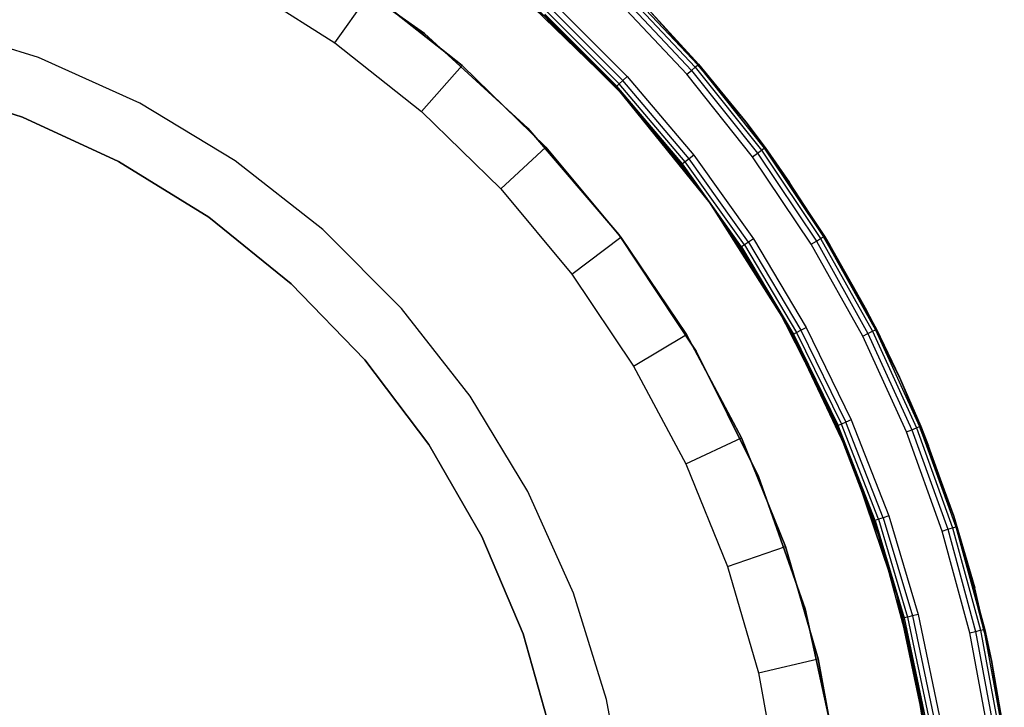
# Model space of a CAD drawing. Extents: x 8.05 to 16.55, y -4.25 to 4.25.
# Tile 14 of 15: x 13.3 to 16.51, y 0.69 to 2.93. Entities that reach past the tile are written whole.
import ezdxf

# ---------------------------------------------------------------- set-up
doc = ezdxf.new("R2010")
doc.units = 0
doc.header["$LTSCALE"] = 2.54
doc.layers.get('0').update_dxf_attribs({"color": 13, "linetype": 'CONTINUOUS'})

# ---------------------------------------------------------------- blocks, each defined once
blk = doc.blocks.new('Z_O_ENIE_HVAR_246E463456_S')
at = {"color": 0}
for p, q in [((1.9478, 3.1458, -6), (2.3196, 2.8826, -6)), ((2.3196, 2.8826, -6.1), (1.9478, 3.1458, -6.1)), ((2.3196, 2.8826, -6.1), (1.9478, 3.1458, -6.1)), ((1.9478, 3.1458, -6), (2.3196, 2.8826, -6)), ((1.7239, 3.046, -5.9991), (2.028, 2.8526, -5.9991)), ((1.7239, 3.046, -5.9991), (2.028, 2.8526, -5.9991)), ((2.028, 2.8526, -5.9991), (2.1439, 3.0156, -5.7991)), ((2.028, 2.8526, -5.9991), (2.1439, 3.0156, -5.7991)), ((2.4426, 2.7792, -5.7991), (2.1439, 3.0156, -5.7991)), ((2.1439, 3.0156, -4.1991), (2.4426, 2.7792, -4.1991)), ((2.1439, 3.0156, -4.1991), (2.4426, 2.7792, -4.1991)), ((2.4426, 2.7792, -5.7991), (2.1439, 3.0156, -5.7991)), ((2.9513, 2.6999, -2.45), (2.6113, 3.03, -6)), ((2.6113, 3.03, -6), (2.9513, 2.6999, -6)), ((2.9513, 2.6999, -2.45), (2.6113, 3.03, -6)), ((2.9429, 2.7091, -2.45), (2.6113, 3.03, -6)), ((2.9429, 2.7091, -2.45), (2.6113, 3.03, -6)), ((2.9513, 2.6999, -6.1), (2.6113, 3.03, -6.1)), ((2.6113, 3.03, -6.1), (2.7862, 2.87, -10.5733)), ((2.6113, 3.03, -6.1), (2.7862, 2.87, -10.5733)), ((2.6113, 3.03, -10.4745), (2.7862, 2.87, -10.5733)), ((2.6113, 3.03, -10.4745), (2.7862, 2.87, -10.5733)), ((2.6113, 3.03, -6), (2.9513, 2.6999, -6)), ((2.9513, 2.6999, -6.1), (2.6113, 3.03, -6.1)), ((2.9528, 3.0137, -2.4038), (3.1886, 2.7629, -2.4038)), ((2.9528, 3.0137, -2.4038), (3.1886, 2.7629, -2.4038)), ((2.9641, 3.0252, -2.4146), (3.2009, 2.7736, -2.4146)), ((2.9641, 3.0252, -2.4146), (3.2009, 2.7736, -2.4146)), ((2.9717, 3.033, -2.4309), (3.2091, 2.7807, -2.4309)), ((2.9717, 3.033, -2.4309), (3.2091, 2.7807, -2.4309)), ((2.743, 2.9797, -2.4), (2.9797, 2.743, -2.4)), ((2.743, 2.9797, -2.4), (2.9797, 2.743, -2.4)), ((3.1741, 2.7504, -2.4), (2.9394, 3, -2.4)), ((3.1741, 2.7504, -2.4), (2.9394, 3, -2.4)), ((2.9726, 2.6765, -2.4), (2.6765, 2.9726, -2.4)), ((2.9726, 2.6765, -2.7), (2.6765, 2.9726, -2.7)), ((2.9726, 2.6765, -2.4), (2.6765, 2.9726, -2.4)), ((2.9726, 2.6765, -2.7), (2.6765, 2.9726, -2.7)), ((2.719, 2.9537, -2.4146), (2.9537, 2.719, -2.4146)), ((2.719, 2.9537, -2.4146), (2.9537, 2.719, -2.4146)), ((2.73, 2.9656, -2.4038), (2.9656, 2.73, -2.4038)), ((2.73, 2.9656, -2.4038), (2.9656, 2.73, -2.4038)), ((3.0478, 2.962, -2.45), (3.2119, 2.7832, -2.45)), ((3.2119, 2.7832, -10.8137), (3.0478, 2.962, -10.721)), ((3.2119, 2.7832, -10.8137), (3.0478, 2.962, -10.721)), ((3.2091, 2.7807, -2.4309), (3.0478, 2.962, -2.45)), ((3.0478, 2.962, -2.45), (3.2119, 2.7832, -2.45)), ((3.2091, 2.7807, -2.4309), (3.0478, 2.962, -2.45)), ((2.9429, 2.7091, -2.45), (2.7091, 2.9429, -2.45)), ((2.9429, 2.7091, -2.45), (2.7091, 2.9429, -2.45)), ((2.7117, 2.9457, -2.4309), (2.9457, 2.7117, -2.4309)), ((2.7117, 2.9457, -2.4309), (2.9457, 2.7117, -2.4309)), ((1.0638, 2.805), (0.7179, 2.9128)), ((1.0638, 2.805, -2.4), (0.7179, 2.9128, -2.4)), ((1.0638, 2.805), (0.7179, 2.9128)), ((1.0638, 2.805, -2.4), (0.7179, 2.9128, -2.4)), ((2.028, 2.8526, -5.9991), (2.3105, 2.629, -5.9991)), ((2.028, 2.8526, -5.9991), (2.3105, 2.629, -5.9991)), ((2.3196, 2.8826, -6), (2.6563, 2.5757, -6)), ((2.6563, 2.5757, -6.1), (2.3196, 2.8826, -6.1)), ((2.3196, 2.8826, -6.1), (2.3196, 2.8826, -6)), ((2.3196, 2.8826, -6.1), (2.3196, 2.8826, -6)), ((2.6563, 2.5757, -6.1), (2.3196, 2.8826, -6.1)), ((2.3196, 2.8826, -6), (2.6563, 2.5757, -6)), ((2.9513, 2.6999, -6.1), (2.7862, 2.87, -10.5733)), ((2.7862, 2.87, -10.5733), (2.9513, 2.6999, -10.6666)), ((2.9513, 2.6999, -6.1), (2.7862, 2.87, -10.5733)), ((2.7862, 2.87, -10.5733), (2.9513, 2.6999, -10.6666)), ((1.3942, 2.6564), (1.0638, 2.805)), ((1.3942, 2.6564, -2.4), (1.0638, 2.805, -2.4)), ((1.0638, 2.805, -2.4), (1.0638, 2.805)), ((1.3942, 2.6564), (1.0638, 2.805)), ((1.0638, 2.805, -2.4), (1.0638, 2.805)), ((1.3942, 2.6564, -2.4), (1.0638, 2.805, -2.4)), ((2.3105, 2.629, -5.9991), (2.4426, 2.7792, -5.7991)), ((2.3105, 2.629, -5.9991), (2.4426, 2.7792, -5.7991)), ((2.7154, 2.5133, -5.7991), (2.4426, 2.7792, -5.7991)), ((2.4426, 2.7792, -5.7991), (2.4426, 2.7792, -4.1991)), ((2.4426, 2.7792, -4.1991), (2.7154, 2.5133, -4.1991)), ((2.4426, 2.7792, -5.7991), (2.4426, 2.7792, -4.1991)), ((2.4426, 2.7792, -4.1991), (2.7154, 2.5133, -4.1991)), ((2.7154, 2.5133, -5.7991), (2.4426, 2.7792, -5.7991)), ((3.1741, 2.7504, -2.4), (3.1886, 2.7629, -2.4038)), ((3.1741, 2.7504, -2.4), (3.1886, 2.7629, -2.4038)), ((3.1886, 2.7629, -2.4038), (3.2009, 2.7736, -2.4146)), ((3.1886, 2.7629, -2.4038), (3.2009, 2.7736, -2.4146)), ((3.1886, 2.7629, -2.4038), (3.4032, 2.4939, -2.4038)), ((3.1886, 2.7629, -2.4038), (3.4032, 2.4939, -2.4038)), ((3.2009, 2.7736, -2.4146), (3.2091, 2.7807, -2.4309)), ((3.2009, 2.7736, -2.4146), (3.2091, 2.7807, -2.4309)), ((3.2009, 2.7736, -2.4146), (3.4163, 2.5034, -2.4146)), ((3.2009, 2.7736, -2.4146), (3.4163, 2.5034, -2.4146)), ((3.2119, 2.7832, -2.45), (3.2091, 2.7807, -2.4309)), ((3.2119, 2.7832, -2.45), (3.2091, 2.7807, -2.4309)), ((3.3656, 2.5953, -2.45), (3.2091, 2.7807, -2.4309)), ((3.2091, 2.7807, -2.4309), (3.425, 2.5098, -2.4309)), ((3.3656, 2.5953, -2.45), (3.2091, 2.7807, -2.4309)), ((3.2091, 2.7807, -2.4309), (3.425, 2.5098, -2.4309)), ((3.2119, 2.7832, -2.45), (3.2119, 2.7832, -10.8137)), ((3.2119, 2.7832, -2.45), (3.2119, 2.7832, -10.8137)), ((3.2119, 2.7832, -2.45), (3.3656, 2.5953, -2.45)), ((3.3656, 2.5953, -10.9005), (3.2119, 2.7832, -10.8137)), ((3.3656, 2.5953, -10.9005), (3.2119, 2.7832, -10.8137)), ((3.2119, 2.7832, -2.45), (3.3656, 2.5953, -2.45)), ((2.9656, 2.73, -2.4038), (2.9537, 2.719, -2.4146)), ((2.9656, 2.73, -2.4038), (2.9537, 2.719, -2.4146)), ((2.9797, 2.743, -2.4), (2.9656, 2.73, -2.4038)), ((2.9797, 2.743, -2.4), (2.9656, 2.73, -2.4038)), ((3.1809, 2.4758, -2.4038), (2.9656, 2.73, -2.4038)), ((3.1809, 2.4758, -2.4038), (2.9656, 2.73, -2.4038)), ((2.9797, 2.743, -2.4), (3.196, 2.4876, -2.4)), ((2.9797, 2.743, -2.4), (3.196, 2.4876, -2.4)), ((3.3878, 2.4825, -2.4), (3.1741, 2.7504, -2.4)), ((3.3878, 2.4825, -2.4), (3.1741, 2.7504, -2.4)), ((0.683, 2.7154), (1.0115, 2.6109)), ((1.0115, 2.6109, -2.7), (0.683, 2.7154, -2.7)), ((0.683, 2.7154), (1.0115, 2.6109)), ((1.0115, 2.6109, -2.7), (0.683, 2.7154, -2.7)), ((2.9457, 2.7117, -2.4309), (2.9429, 2.7091, -2.45)), ((2.9457, 2.7117, -2.4309), (2.9429, 2.7091, -2.45)), ((2.9513, 2.6999, -2.45), (2.9429, 2.7091, -2.45)), ((2.9513, 2.6999, -2.45), (2.9429, 2.7091, -2.45)), ((2.9537, 2.719, -2.4146), (2.9457, 2.7117, -2.4309)), ((2.9537, 2.719, -2.4146), (2.9457, 2.7117, -2.4309)), ((2.9513, 2.6999, -2.45), (2.9457, 2.7117, -2.4309)), ((2.9513, 2.6999, -2.45), (2.9457, 2.7117, -2.4309)), ((3.1596, 2.4592, -2.4309), (2.9457, 2.7117, -2.4309)), ((3.1596, 2.4592, -2.4309), (2.9457, 2.7117, -2.4309)), ((3.1566, 2.4569, -2.45), (2.9513, 2.6999, -6)), ((2.9513, 2.6999, -6), (3.2499, 2.3319, -6)), ((3.1566, 2.4569, -2.45), (2.9513, 2.6999, -6)), ((3.1566, 2.4569, -2.45), (2.9513, 2.6999, -2.45)), ((2.9513, 2.6999, -2.45), (2.9513, 2.6999, -6)), ((2.9513, 2.6999, -2.45), (2.9513, 2.6999, -6)), ((3.2499, 2.3319, -6.1), (2.9513, 2.6999, -6.1)), ((2.9513, 2.6999, -6.1), (3.1061, 2.5204, -10.754)), ((2.9513, 2.6999, -6.1), (3.1061, 2.5204, -10.754)), ((2.9513, 2.6999, -6.1), (2.9513, 2.6999, -10.6666)), ((2.9513, 2.6999, -10.6666), (3.1061, 2.5204, -10.754)), ((2.9513, 2.6999, -6.1), (2.9513, 2.6999, -10.6666)), ((2.9513, 2.6999, -10.6666), (3.1061, 2.5204, -10.754)), ((2.9513, 2.6999, -6), (3.2499, 2.3319, -6)), ((3.2499, 2.3319, -6.1), (2.9513, 2.6999, -6.1)), ((3.1566, 2.4569, -2.45), (2.9513, 2.6999, -2.45)), ((3.1596, 2.4592, -2.4309), (2.9513, 2.6999, -2.45)), ((3.1596, 2.4592, -2.4309), (2.9513, 2.6999, -2.45)), ((3.1681, 2.4658, -2.4146), (2.9537, 2.719, -2.4146)), ((3.1681, 2.4658, -2.4146), (2.9537, 2.719, -2.4146)), ((3.2361, 2.3511, -2.4), (2.9726, 2.6765, -2.4)), ((3.2361, 2.3511, -2.7), (2.9726, 2.6765, -2.7)), ((2.9726, 2.6765, -2.7), (2.9726, 2.6765, -2.4)), ((3.2361, 2.3511, -2.4), (2.9726, 2.6765, -2.4)), ((2.9726, 2.6765, -2.7), (2.9726, 2.6765, -2.4)), ((3.2361, 2.3511, -2.7), (2.9726, 2.6765, -2.7)), ((1.7042, 2.469), (1.3942, 2.6564)), ((1.7042, 2.469, -2.4), (1.3942, 2.6564, -2.4)), ((1.3942, 2.6564, -2.4), (1.3942, 2.6564)), ((1.7042, 2.469), (1.3942, 2.6564)), ((1.3942, 2.6564, -2.4), (1.3942, 2.6564)), ((1.7042, 2.469, -2.4), (1.3942, 2.6564, -2.4)), ((2.3105, 2.629, -5.9991), (2.5686, 2.3775, -5.9991)), ((2.3105, 2.629, -5.9991), (2.5686, 2.3775, -5.9991)), ((1.0115, 2.6109), (1.3247, 2.4668)), ((1.3247, 2.4668, -2.7), (1.0115, 2.6109, -2.7)), ((1.0115, 2.6109), (1.3247, 2.4668)), ((1.0115, 2.6109), (1.0115, 2.6109, -2.7)), ((1.3247, 2.4668, -2.7), (1.0115, 2.6109, -2.7)), ((1.0115, 2.6109), (1.0115, 2.6109, -2.7)), ((3.3656, 2.5953, -2.45), (3.3656, 2.5953, -10.9005)), ((3.3656, 2.5953, -2.45), (3.3656, 2.5953, -10.9005)), ((3.3656, 2.5953, -2.45), (3.4281, 2.5121, -2.45)), ((3.4281, 2.5121, -2.45), (3.3656, 2.5953, -10.9005)), ((3.4281, 2.5121, -2.45), (3.3656, 2.5953, -10.9005)), ((3.5083, 2.3989, -10.9811), (3.3656, 2.5953, -10.9005)), ((3.5083, 2.3989, -10.9811), (3.3656, 2.5953, -10.9005)), ((3.3656, 2.5953, -2.45), (3.4281, 2.5121, -2.45)), ((3.3656, 2.5953, -2.45), (3.425, 2.5098, -2.4309)), ((3.3656, 2.5953, -2.45), (3.425, 2.5098, -2.4309)), ((2.6563, 2.5757, -6), (2.9527, 2.2297, -6)), ((2.9527, 2.2297, -6.1), (2.6563, 2.5757, -6.1)), ((2.6563, 2.5757, -6.1), (2.6563, 2.5757, -6)), ((2.6563, 2.5757, -6.1), (2.6563, 2.5757, -6)), ((2.9527, 2.2297, -6.1), (2.6563, 2.5757, -6.1)), ((2.6563, 2.5757, -6), (2.9527, 2.2297, -6)), ((2.5686, 2.3775, -5.9991), (2.7154, 2.5133, -5.7991)), ((2.5686, 2.3775, -5.9991), (2.7154, 2.5133, -5.7991)), ((2.9594, 2.2208, -5.7991), (2.7154, 2.5133, -5.7991)), ((2.7154, 2.5133, -5.7991), (2.7154, 2.5133, -4.1991)), ((2.7154, 2.5133, -4.1991), (2.9594, 2.2208, -4.1991)), ((2.7154, 2.5133, -5.7991), (2.7154, 2.5133, -4.1991)), ((2.7154, 2.5133, -4.1991), (2.9594, 2.2208, -4.1991)), ((2.9594, 2.2208, -5.7991), (2.7154, 2.5133, -5.7991)), ((3.2499, 2.3319, -6.1), (3.1061, 2.5204, -10.754)), ((3.1061, 2.5204, -10.754), (3.2499, 2.3319, -10.8352)), ((3.2499, 2.3319, -6.1), (3.1061, 2.5204, -10.754)), ((3.1061, 2.5204, -10.754), (3.2499, 2.3319, -10.8352)), ((3.4032, 2.4939, -2.4038), (3.4163, 2.5034, -2.4146)), ((3.4032, 2.4939, -2.4038), (3.4163, 2.5034, -2.4146)), ((3.4163, 2.5034, -2.4146), (3.425, 2.5098, -2.4309)), ((3.4163, 2.5034, -2.4146), (3.425, 2.5098, -2.4309)), ((3.4163, 2.5034, -2.4146), (3.609, 2.2166, -2.4146)), ((3.4163, 2.5034, -2.4146), (3.609, 2.2166, -2.4146)), ((3.4281, 2.5121, -2.45), (3.425, 2.5098, -2.4309)), ((3.4281, 2.5121, -2.45), (3.425, 2.5098, -2.4309)), ((3.425, 2.5098, -2.4309), (3.6182, 2.2223, -2.4309)), ((3.425, 2.5098, -2.4309), (3.6182, 2.2223, -2.4309)), ((3.4281, 2.5121, -2.45), (3.5083, 2.3989, -10.9811)), ((3.4281, 2.5121, -2.45), (3.5083, 2.3989, -10.9811)), ((3.4281, 2.5121, -2.45), (3.6215, 2.2243, -2.45)), ((3.4281, 2.5121, -2.45), (3.6215, 2.2243, -2.45)), ((1.9894, 2.2455), (1.7042, 2.469)), ((1.9894, 2.2455, -2.4), (1.7042, 2.469, -2.4)), ((1.7042, 2.469, -2.4), (1.7042, 2.469)), ((1.9894, 2.2455), (1.7042, 2.469)), ((1.7042, 2.469, -2.4), (1.7042, 2.469)), ((1.9894, 2.2455, -2.4), (1.7042, 2.469, -2.4)), ((3.1809, 2.4758, -2.4038), (3.1681, 2.4658, -2.4146)), ((3.1809, 2.4758, -2.4038), (3.1681, 2.4658, -2.4146)), ((3.196, 2.4876, -2.4), (3.1809, 2.4758, -2.4038)), ((3.196, 2.4876, -2.4), (3.1809, 2.4758, -2.4038)), ((3.3745, 2.2047, -2.4038), (3.1809, 2.4758, -2.4038)), ((3.3745, 2.2047, -2.4038), (3.1809, 2.4758, -2.4038)), ((3.196, 2.4876, -2.4), (3.3905, 2.2151, -2.4)), ((3.196, 2.4876, -2.4), (3.3905, 2.2151, -2.4)), ((3.3878, 2.4825, -2.4), (3.4032, 2.4939, -2.4038)), ((3.3878, 2.4825, -2.4), (3.4032, 2.4939, -2.4038)), ((3.5788, 2.1981, -2.4), (3.3878, 2.4825, -2.4)), ((3.5788, 2.1981, -2.4), (3.3878, 2.4825, -2.4)), ((3.4032, 2.4939, -2.4038), (3.5952, 2.2082, -2.4038)), ((3.4032, 2.4939, -2.4038), (3.5952, 2.2082, -2.4038)), ((1.3247, 2.4668), (1.6178, 2.2854)), ((1.6178, 2.2854, -2.7), (1.3247, 2.4668, -2.7)), ((1.3247, 2.4668), (1.6178, 2.2854)), ((1.3247, 2.4668), (1.3247, 2.4668, -2.7)), ((1.6178, 2.2854, -2.7), (1.3247, 2.4668, -2.7)), ((1.3247, 2.4668), (1.3247, 2.4668, -2.7)), ((3.1566, 2.4569, -2.45), (3.1596, 2.4592, -2.4309)), ((3.1566, 2.4569, -2.45), (3.1596, 2.4592, -2.4309)), ((3.2499, 2.3319, -2.45), (3.1566, 2.4569, -2.45)), ((3.1566, 2.4569, -2.45), (3.2499, 2.3319, -6)), ((3.1566, 2.4569, -2.45), (3.2499, 2.3319, -6)), ((3.2499, 2.3319, -2.45), (3.1566, 2.4569, -2.45)), ((3.1681, 2.4658, -2.4146), (3.1596, 2.4592, -2.4309)), ((3.1681, 2.4658, -2.4146), (3.1596, 2.4592, -2.4309)), ((3.2499, 2.3319, -2.45), (3.1596, 2.4592, -2.4309)), ((3.2499, 2.3319, -2.45), (3.1596, 2.4592, -2.4309)), ((3.3519, 2.1899, -2.4309), (3.1596, 2.4592, -2.4309)), ((3.3519, 2.1899, -2.4309), (3.1596, 2.4592, -2.4309)), ((3.3609, 2.1958, -2.4146), (3.1681, 2.4658, -2.4146)), ((3.3609, 2.1958, -2.4146), (3.1681, 2.4658, -2.4146)), ((2.5686, 2.3775, -5.9991), (2.7994, 2.1007, -5.9991)), ((2.5686, 2.3775, -5.9991), (2.7994, 2.1007, -5.9991)), ((3.6215, 2.2243, -2.45), (3.5083, 2.3989, -10.9811)), ((3.6215, 2.2243, -2.45), (3.5083, 2.3989, -10.9811)), ((3.6395, 2.1947, -11.0552), (3.5083, 2.3989, -10.9811)), ((3.6395, 2.1947, -11.0552), (3.5083, 2.3989, -10.9811)), ((3.4641, 2, -2.4), (3.2361, 2.3511, -2.4)), ((3.4641, 2, -2.7), (3.2361, 2.3511, -2.7)), ((3.2361, 2.3511, -2.7), (3.2361, 2.3511, -2.4)), ((3.4641, 2, -2.4), (3.2361, 2.3511, -2.4)), ((3.2361, 2.3511, -2.7), (3.2361, 2.3511, -2.4)), ((3.4641, 2, -2.7), (3.2361, 2.3511, -2.7)), ((3.3487, 2.1878, -2.45), (3.2499, 2.3319, -6)), ((3.2499, 2.3319, -6), (3.5029, 1.9312, -6)), ((3.3487, 2.1878, -2.45), (3.2499, 2.3319, -2.45)), ((3.2499, 2.3319, -2.45), (3.2499, 2.3319, -6)), ((3.3487, 2.1878, -2.45), (3.2499, 2.3319, -6)), ((3.2499, 2.3319, -2.45), (3.2499, 2.3319, -6)), ((3.5029, 1.9312, -6.1), (3.2499, 2.3319, -6.1)), ((3.2499, 2.3319, -6.1), (3.3824, 2.1353, -10.91)), ((3.2499, 2.3319, -6.1), (3.3824, 2.1353, -10.91)), ((3.2499, 2.3319, -6.1), (3.2499, 2.3319, -10.8352)), ((3.2499, 2.3319, -10.8352), (3.3824, 2.1353, -10.91)), ((3.2499, 2.3319, -6.1), (3.2499, 2.3319, -10.8352)), ((3.2499, 2.3319, -10.8352), (3.3824, 2.1353, -10.91)), ((3.2499, 2.3319, -6), (3.5029, 1.9312, -6)), ((3.5029, 1.9312, -6.1), (3.2499, 2.3319, -6.1)), ((3.3487, 2.1878, -2.45), (3.2499, 2.3319, -2.45)), ((3.3519, 2.1899, -2.4309), (3.2499, 2.3319, -2.45)), ((3.3519, 2.1899, -2.4309), (3.2499, 2.3319, -2.45)), ((1.6178, 2.2854), (1.8863, 2.0692)), ((1.8863, 2.0692, -2.7), (1.6178, 2.2854, -2.7)), ((1.6178, 2.2854), (1.8863, 2.0692)), ((1.6178, 2.2854), (1.6178, 2.2854, -2.7)), ((1.8863, 2.0692, -2.7), (1.6178, 2.2854, -2.7)), ((1.6178, 2.2854), (1.6178, 2.2854, -2.7)), ((2.2455, 1.9894), (1.9894, 2.2455)), ((2.2455, 1.9894, -2.4), (1.9894, 2.2455, -2.4)), ((1.9894, 2.2455, -2.4), (1.9894, 2.2455)), ((2.2455, 1.9894), (1.9894, 2.2455)), ((1.9894, 2.2455, -2.4), (1.9894, 2.2455)), ((2.2455, 1.9894, -2.4), (1.9894, 2.2455, -2.4)), ((2.7994, 2.1007, -5.9991), (2.9594, 2.2208, -5.7991)), ((2.7994, 2.1007, -5.9991), (2.9594, 2.2208, -5.7991)), ((2.9527, 2.2297, -6), (3.2043, 1.85, -6)), ((3.2043, 1.85, -6.1), (2.9527, 2.2297, -6.1)), ((2.9527, 2.2297, -6.1), (2.9527, 2.2297, -6)), ((2.9527, 2.2297, -6.1), (2.9527, 2.2297, -6)), ((3.2043, 1.85, -6.1), (2.9527, 2.2297, -6.1)), ((2.9527, 2.2297, -6), (3.2043, 1.85, -6)), ((3.1721, 1.9047, -5.7991), (2.9594, 2.2208, -5.7991)), ((2.9594, 2.2208, -5.7991), (2.9594, 2.2208, -4.1991)), ((2.9594, 2.2208, -4.1991), (3.1721, 1.9047, -4.1991)), ((2.9594, 2.2208, -5.7991), (2.9594, 2.2208, -4.1991)), ((2.9594, 2.2208, -4.1991), (3.1721, 1.9047, -4.1991)), ((3.1721, 1.9047, -5.7991), (2.9594, 2.2208, -5.7991)), ((3.3905, 2.2151, -2.4), (3.3745, 2.2047, -2.4038)), ((3.3905, 2.2151, -2.4), (3.3745, 2.2047, -2.4038)), ((3.3905, 2.2151, -2.4), (3.5619, 1.9276, -2.4)), ((3.3905, 2.2151, -2.4), (3.5619, 1.9276, -2.4)), ((3.5952, 2.2082, -2.4038), (3.609, 2.2166, -2.4146)), ((3.5952, 2.2082, -2.4038), (3.609, 2.2166, -2.4146)), ((3.609, 2.2166, -2.4146), (3.6182, 2.2223, -2.4309)), ((3.609, 2.2166, -2.4146), (3.6182, 2.2223, -2.4309)), ((3.609, 2.2166, -2.4146), (3.7776, 1.9151, -2.4146)), ((3.609, 2.2166, -2.4146), (3.7776, 1.9151, -2.4146)), ((3.6215, 2.2243, -2.45), (3.6182, 2.2223, -2.4309)), ((3.6215, 2.2243, -2.45), (3.6182, 2.2223, -2.4309)), ((3.7907, 1.9217, -2.45), (3.6182, 2.2223, -2.4309)), ((3.6182, 2.2223, -2.4309), (3.7873, 1.92, -2.4309)), ((3.7907, 1.9217, -2.45), (3.6182, 2.2223, -2.4309)), ((3.6395, 2.1947, -2.45), (3.6182, 2.2223, -2.4309)), ((3.6395, 2.1947, -2.45), (3.6182, 2.2223, -2.4309)), ((3.6182, 2.2223, -2.4309), (3.7873, 1.92, -2.4309)), ((3.6215, 2.2243, -2.45), (3.6395, 2.1947, -11.0552)), ((3.6215, 2.2243, -2.45), (3.6395, 2.1947, -11.0552)), ((3.6215, 2.2243, -2.45), (3.6395, 2.1947, -2.45)), ((3.6215, 2.2243, -2.45), (3.6395, 2.1947, -2.45)), ((3.3487, 2.1878, -2.45), (3.3519, 2.1899, -2.4309)), ((3.3487, 2.1878, -2.45), (3.3519, 2.1899, -2.4309)), ((3.5029, 1.9312, -2.45), (3.3487, 2.1878, -2.45)), ((3.3487, 2.1878, -2.45), (3.5029, 1.9312, -6)), ((3.3487, 2.1878, -2.45), (3.5029, 1.9312, -6)), ((3.3487, 2.1878, -2.45), (3.5212, 1.9056, -2.4309)), ((3.3487, 2.1878, -2.45), (3.5212, 1.9056, -2.4309)), ((3.5029, 1.9312, -2.45), (3.3487, 2.1878, -2.45)), ((3.3609, 2.1958, -2.4146), (3.3519, 2.1899, -2.4309)), ((3.3609, 2.1958, -2.4146), (3.3519, 2.1899, -2.4309)), ((3.3519, 2.1899, -2.4309), (3.5212, 1.9056, -2.4309)), ((3.3519, 2.1899, -2.4309), (3.5212, 1.9056, -2.4309)), ((3.3745, 2.2047, -2.4038), (3.3609, 2.1958, -2.4146)), ((3.3745, 2.2047, -2.4038), (3.3609, 2.1958, -2.4146)), ((3.3609, 2.1958, -2.4146), (3.5308, 1.9108, -2.4146)), ((3.3609, 2.1958, -2.4146), (3.5308, 1.9108, -2.4146)), ((3.3745, 2.2047, -2.4038), (3.545, 1.9185, -2.4038)), ((3.3745, 2.2047, -2.4038), (3.545, 1.9185, -2.4038)), ((3.5788, 2.1981, -2.4), (3.5952, 2.2082, -2.4038)), ((3.5788, 2.1981, -2.4), (3.5952, 2.2082, -2.4038)), ((3.7461, 1.8991, -2.4), (3.5788, 2.1981, -2.4)), ((3.7461, 1.8991, -2.4), (3.5788, 2.1981, -2.4)), ((3.5952, 2.2082, -2.4038), (3.7632, 1.9078, -2.4038)), ((3.5952, 2.2082, -2.4038), (3.7632, 1.9078, -2.4038)), ((3.6395, 2.1947, -2.45), (3.6395, 2.1947, -11.0552)), ((3.6395, 2.1947, -2.45), (3.6395, 2.1947, -11.0552)), ((3.6395, 2.1947, -2.45), (3.7588, 1.9833, -11.1226)), ((3.7588, 1.9833, -11.1226), (3.6395, 2.1947, -11.0552)), ((3.6395, 2.1947, -2.45), (3.7588, 1.9833, -11.1226)), ((3.6395, 2.1947, -2.45), (3.7907, 1.9217, -2.45)), ((3.7588, 1.9833, -11.1226), (3.6395, 2.1947, -11.0552)), ((3.6395, 2.1947, -2.45), (3.7907, 1.9217, -2.45)), ((3.5029, 1.9312, -6.1), (3.3824, 2.1353, -10.91)), ((3.3824, 2.1353, -10.91), (3.5029, 1.9312, -10.9781)), ((3.5029, 1.9312, -6.1), (3.3824, 2.1353, -10.91)), ((3.3824, 2.1353, -10.91), (3.5029, 1.9312, -10.9781)), ((2.7994, 2.1007, -5.9991), (3.0006, 1.8018, -5.9991)), ((2.7994, 2.1007, -5.9991), (3.0006, 1.8018, -5.9991)), ((1.8863, 2.0692), (2.1263, 1.8217)), ((2.1263, 1.8217, -2.7), (1.8863, 2.0692, -2.7)), ((1.8863, 2.0692), (2.1263, 1.8217)), ((1.8863, 2.0692), (1.8863, 2.0692, -2.7)), ((2.1263, 1.8217, -2.7), (1.8863, 2.0692, -2.7)), ((1.8863, 2.0692), (1.8863, 2.0692, -2.7)), ((2.469, 1.7042), (2.2455, 1.9894)), ((2.469, 1.7042, -2.4), (2.2455, 1.9894, -2.4)), ((2.2455, 1.9894, -2.4), (2.2455, 1.9894)), ((2.469, 1.7042), (2.2455, 1.9894)), ((2.2455, 1.9894, -2.4), (2.2455, 1.9894)), ((2.469, 1.7042, -2.4), (2.2455, 1.9894, -2.4)), ((3.6542, 1.6269, -2.4), (3.4641, 2, -2.4)), ((3.6542, 1.6269, -2.7), (3.4641, 2, -2.7)), ((3.4641, 2, -2.7), (3.4641, 2, -2.4)), ((3.6542, 1.6269, -2.4), (3.4641, 2, -2.4)), ((3.4641, 2, -2.7), (3.4641, 2, -2.4)), ((3.6542, 1.6269, -2.7), (3.4641, 2, -2.7)), ((3.7907, 1.9217, -2.45), (3.7588, 1.9833, -11.1226)), ((3.7907, 1.9217, -2.45), (3.7588, 1.9833, -11.1226)), ((3.8659, 1.7655, -11.1831), (3.7588, 1.9833, -11.1226)), ((3.8659, 1.7655, -11.1831), (3.7588, 1.9833, -11.1226)), ((3.5179, 1.9038, -2.45), (3.5029, 1.9312, -6)), ((3.5029, 1.9312, -6), (3.6631, 1.6068, -2.45)), ((3.5029, 1.9312, -6), (3.6631, 1.6068, -2.45)), ((3.5029, 1.9312, -6), (3.7068, 1.5033, -6)), ((3.5179, 1.9038, -2.45), (3.5029, 1.9312, -2.45)), ((3.5029, 1.9312, -2.45), (3.5029, 1.9312, -6)), ((3.5179, 1.9038, -2.45), (3.5029, 1.9312, -6)), ((3.5029, 1.9312, -2.45), (3.5029, 1.9312, -6)), ((3.7068, 1.5033, -6.1), (3.5029, 1.9312, -6.1)), ((3.5029, 1.9312, -6.1), (3.6112, 1.7203, -11.0392)), ((3.5029, 1.9312, -6.1), (3.6112, 1.7203, -11.0392)), ((3.5029, 1.9312, -6.1), (3.5029, 1.9312, -10.9781)), ((3.5029, 1.9312, -10.9781), (3.6112, 1.7203, -11.0392)), ((3.5029, 1.9312, -6.1), (3.5029, 1.9312, -10.9781)), ((3.5029, 1.9312, -10.9781), (3.6112, 1.7203, -11.0392)), ((3.5029, 1.9312, -6), (3.7068, 1.5033, -6)), ((3.7068, 1.5033, -6.1), (3.5029, 1.9312, -6.1)), ((3.5029, 1.9312, -2.45), (3.5212, 1.9056, -2.4309)), ((3.5029, 1.9312, -2.45), (3.5212, 1.9056, -2.4309)), ((3.5179, 1.9038, -2.45), (3.5029, 1.9312, -2.45)), ((3.545, 1.9185, -2.4038), (3.5619, 1.9276, -2.4)), ((3.545, 1.9185, -2.4038), (3.5619, 1.9276, -2.4)), ((3.5619, 1.9276, -2.4), (3.7089, 1.6269, -2.4)), ((3.5619, 1.9276, -2.4), (3.7089, 1.6269, -2.4)), ((3.0006, 1.8018, -5.9991), (3.1721, 1.9047, -5.7991)), ((3.0006, 1.8018, -5.9991), (3.1721, 1.9047, -5.7991)), ((3.3511, 1.5685, -5.7991), (3.1721, 1.9047, -5.7991)), ((3.1721, 1.9047, -5.7991), (3.1721, 1.9047, -4.1991)), ((3.1721, 1.9047, -4.1991), (3.3511, 1.5685, -4.1991)), ((3.1721, 1.9047, -5.7991), (3.1721, 1.9047, -4.1991)), ((3.1721, 1.9047, -4.1991), (3.3511, 1.5685, -4.1991)), ((3.3511, 1.5685, -5.7991), (3.1721, 1.9047, -5.7991)), ((3.5212, 1.9056, -2.4309), (3.5179, 1.9038, -2.45)), ((3.5212, 1.9056, -2.4309), (3.5179, 1.9038, -2.45)), ((3.6631, 1.6068, -2.45), (3.5179, 1.9038, -2.45)), ((3.6631, 1.6068, -2.45), (3.5179, 1.9038, -2.45)), ((3.5212, 1.9056, -2.4309), (3.5308, 1.9108, -2.4146)), ((3.5212, 1.9056, -2.4309), (3.5308, 1.9108, -2.4146)), ((3.5212, 1.9056, -2.4309), (3.6666, 1.6083, -2.4309)), ((3.5212, 1.9056, -2.4309), (3.6666, 1.6083, -2.4309)), ((3.5308, 1.9108, -2.4146), (3.545, 1.9185, -2.4038)), ((3.5308, 1.9108, -2.4146), (3.545, 1.9185, -2.4038)), ((3.5308, 1.9108, -2.4146), (3.6765, 1.6127, -2.4146)), ((3.5308, 1.9108, -2.4146), (3.6765, 1.6127, -2.4146)), ((3.545, 1.9185, -2.4038), (3.6914, 1.6192, -2.4038)), ((3.545, 1.9185, -2.4038), (3.6914, 1.6192, -2.4038)), ((3.7461, 1.8991, -2.4), (3.7632, 1.9078, -2.4038)), ((3.7461, 1.8991, -2.4), (3.7632, 1.9078, -2.4038)), ((3.8884, 1.5875, -2.4), (3.7461, 1.8991, -2.4)), ((3.8884, 1.5875, -2.4), (3.7461, 1.8991, -2.4)), ((3.7632, 1.9078, -2.4038), (3.7776, 1.9151, -2.4146)), ((3.7632, 1.9078, -2.4038), (3.7776, 1.9151, -2.4146)), ((3.7632, 1.9078, -2.4038), (3.9062, 1.5947, -2.4038)), ((3.7632, 1.9078, -2.4038), (3.9062, 1.5947, -2.4038)), ((3.7776, 1.9151, -2.4146), (3.7873, 1.92, -2.4309)), ((3.7776, 1.9151, -2.4146), (3.7873, 1.92, -2.4309)), ((3.7776, 1.9151, -2.4146), (3.9212, 1.6008, -2.4146)), ((3.7776, 1.9151, -2.4146), (3.9212, 1.6008, -2.4146)), ((3.7907, 1.9217, -2.45), (3.7873, 1.92, -2.4309)), ((3.7907, 1.9217, -2.45), (3.7873, 1.92, -2.4309)), ((3.8659, 1.7655, -2.45), (3.7873, 1.92, -2.4309)), ((3.7873, 1.92, -2.4309), (3.9312, 1.6049, -2.4309)), ((3.8659, 1.7655, -2.45), (3.7873, 1.92, -2.4309)), ((3.7873, 1.92, -2.4309), (3.9312, 1.6049, -2.4309)), ((3.7907, 1.9217, -2.45), (3.8659, 1.7655, -11.1831)), ((3.7907, 1.9217, -2.45), (3.8659, 1.7655, -11.1831)), ((3.7907, 1.9217, -2.45), (3.8659, 1.7655, -2.45)), ((3.7907, 1.9217, -2.45), (3.8659, 1.7655, -2.45)), ((3.2043, 1.85, -6), (3.4074, 1.4422, -6)), ((3.4074, 1.4422, -6.1), (3.2043, 1.85, -6.1)), ((3.2043, 1.85, -6.1), (3.2043, 1.85, -6)), ((3.2043, 1.85, -6.1), (3.2043, 1.85, -6)), ((3.4074, 1.4422, -6.1), (3.2043, 1.85, -6.1)), ((3.2043, 1.85, -6), (3.4074, 1.4422, -6)), ((2.1263, 1.8217), (2.3341, 1.5466)), ((2.3341, 1.5466, -2.7), (2.1263, 1.8217, -2.7)), ((2.1263, 1.8217), (2.3341, 1.5466)), ((2.1263, 1.8217), (2.1263, 1.8217, -2.7)), ((2.3341, 1.5466, -2.7), (2.1263, 1.8217, -2.7)), ((2.1263, 1.8217), (2.1263, 1.8217, -2.7)), ((3.0006, 1.8018, -5.9991), (3.17, 1.4837, -5.9991)), ((3.0006, 1.8018, -5.9991), (3.17, 1.4837, -5.9991)), ((3.8659, 1.7655, -2.45), (3.8659, 1.7655, -11.1831)), ((3.8659, 1.7655, -2.45), (3.8659, 1.7655, -11.1831)), ((3.8659, 1.7655, -2.45), (3.9604, 1.5419, -11.2364)), ((3.9604, 1.5419, -11.2364), (3.8659, 1.7655, -11.1831)), ((3.8659, 1.7655, -2.45), (3.9604, 1.5419, -11.2364)), ((3.8659, 1.7655, -2.45), (3.9347, 1.6064, -2.45)), ((3.9604, 1.5419, -11.2364), (3.8659, 1.7655, -11.1831)), ((3.8659, 1.7655, -2.45), (3.9347, 1.6064, -2.45)), ((3.8659, 1.7655, -2.45), (3.9312, 1.6049, -2.4309)), ((3.8659, 1.7655, -2.45), (3.9312, 1.6049, -2.4309)), ((2.6564, 1.3942), (2.469, 1.7042)), ((2.6564, 1.3942, -2.4), (2.469, 1.7042, -2.4)), ((2.469, 1.7042, -2.4), (2.469, 1.7042)), ((2.6564, 1.3942), (2.469, 1.7042)), ((2.469, 1.7042, -2.4), (2.469, 1.7042)), ((2.6564, 1.3942, -2.4), (2.469, 1.7042, -2.4)), ((3.7068, 1.5033, -6.1), (3.6112, 1.7203, -11.0392)), ((3.6112, 1.7203, -11.0392), (3.7068, 1.5033, -11.0932)), ((3.7068, 1.5033, -6.1), (3.6112, 1.7203, -11.0392)), ((3.6112, 1.7203, -11.0392), (3.7068, 1.5033, -11.0932)), ((3.8042, 1.2361, -2.4), (3.6542, 1.6269, -2.4)), ((3.8042, 1.2361, -2.7), (3.6542, 1.6269, -2.7)), ((3.6542, 1.6269, -2.7), (3.6542, 1.6269, -2.4)), ((3.8042, 1.2361, -2.4), (3.6542, 1.6269, -2.4)), ((3.6542, 1.6269, -2.7), (3.6542, 1.6269, -2.4)), ((3.8042, 1.2361, -2.7), (3.6542, 1.6269, -2.7)), ((3.6666, 1.6083, -2.4309), (3.6631, 1.6068, -2.45)), ((3.6666, 1.6083, -2.4309), (3.6631, 1.6068, -2.45)), ((3.7068, 1.5033, -6), (3.6631, 1.6068, -2.45)), ((3.7068, 1.5033, -6), (3.6631, 1.6068, -2.45)), ((3.7068, 1.5033, -2.45), (3.6631, 1.6068, -2.45)), ((3.7068, 1.5033, -2.45), (3.6631, 1.6068, -2.45)), ((3.6765, 1.6127, -2.4146), (3.6666, 1.6083, -2.4309)), ((3.6765, 1.6127, -2.4146), (3.6666, 1.6083, -2.4309)), ((3.7068, 1.5033, -2.45), (3.6666, 1.6083, -2.4309)), ((3.7068, 1.5033, -2.45), (3.6666, 1.6083, -2.4309)), ((3.7869, 1.3, -2.4309), (3.6666, 1.6083, -2.4309)), ((3.7869, 1.3, -2.4309), (3.6666, 1.6083, -2.4309)), ((3.6914, 1.6192, -2.4038), (3.6765, 1.6127, -2.4146)), ((3.6914, 1.6192, -2.4038), (3.6765, 1.6127, -2.4146)), ((3.7971, 1.3036, -2.4146), (3.6765, 1.6127, -2.4146)), ((3.7971, 1.3036, -2.4146), (3.6765, 1.6127, -2.4146)), ((3.7089, 1.6269, -2.4), (3.6914, 1.6192, -2.4038)), ((3.7089, 1.6269, -2.4), (3.6914, 1.6192, -2.4038)), ((3.8125, 1.3088, -2.4038), (3.6914, 1.6192, -2.4038)), ((3.8125, 1.3088, -2.4038), (3.6914, 1.6192, -2.4038)), ((3.7089, 1.6269, -2.4), (3.8306, 1.315, -2.4)), ((3.7089, 1.6269, -2.4), (3.8306, 1.315, -2.4)), ((3.9212, 1.6008, -2.4146), (3.9312, 1.6049, -2.4309)), ((3.9212, 1.6008, -2.4146), (3.9312, 1.6049, -2.4309)), ((3.9347, 1.6064, -2.45), (3.9312, 1.6049, -2.4309)), ((3.9347, 1.6064, -2.45), (3.9312, 1.6049, -2.4309)), ((4.042, 1.3133, -2.45), (3.9312, 1.6049, -2.4309)), ((3.9312, 1.6049, -2.4309), (4.0489, 1.2791, -2.4309)), ((4.042, 1.3133, -2.45), (3.9312, 1.6049, -2.4309)), ((3.9312, 1.6049, -2.4309), (4.0489, 1.2791, -2.4309)), ((3.9347, 1.6064, -2.45), (3.9604, 1.5419, -11.2364)), ((3.9347, 1.6064, -2.45), (3.9604, 1.5419, -11.2364)), ((3.9347, 1.6064, -2.45), (4.042, 1.3133, -11.2825)), ((3.9347, 1.6064, -2.45), (4.042, 1.3133, -11.2825)), ((3.9347, 1.6064, -2.45), (4.042, 1.3133, -2.45)), ((3.9347, 1.6064, -2.45), (4.042, 1.3133, -2.45)), ((3.8884, 1.5875, -2.4), (3.9062, 1.5947, -2.4038)), ((3.8884, 1.5875, -2.4), (3.9062, 1.5947, -2.4038)), ((4.0049, 1.2652, -2.4), (3.8884, 1.5875, -2.4)), ((4.0049, 1.2652, -2.4), (3.8884, 1.5875, -2.4)), ((3.9062, 1.5947, -2.4038), (3.9212, 1.6008, -2.4146)), ((3.9062, 1.5947, -2.4038), (3.9212, 1.6008, -2.4146)), ((3.9062, 1.5947, -2.4038), (4.0231, 1.271, -2.4038)), ((3.9062, 1.5947, -2.4038), (4.0231, 1.271, -2.4038)), ((3.9212, 1.6008, -2.4146), (4.0386, 1.2759, -2.4146)), ((3.9212, 1.6008, -2.4146), (4.0386, 1.2759, -2.4146)), ((2.3341, 1.5466), (2.5065, 1.2481)), ((2.5065, 1.2481, -2.7), (2.3341, 1.5466, -2.7)), ((2.3341, 1.5466), (2.5065, 1.2481)), ((2.3341, 1.5466), (2.3341, 1.5466, -2.7)), ((2.5065, 1.2481, -2.7), (2.3341, 1.5466, -2.7)), ((2.3341, 1.5466), (2.3341, 1.5466, -2.7)), ((3.17, 1.4837, -5.9991), (3.3511, 1.5685, -5.7991)), ((3.17, 1.4837, -5.9991), (3.3511, 1.5685, -5.7991)), ((3.4946, 1.2156, -5.7991), (3.3511, 1.5685, -5.7991)), ((3.3511, 1.5685, -5.7991), (3.3511, 1.5685, -4.1991)), ((3.3511, 1.5685, -4.1991), (3.4946, 1.2156, -4.1991)), ((3.3511, 1.5685, -5.7991), (3.3511, 1.5685, -4.1991)), ((3.3511, 1.5685, -4.1991), (3.4946, 1.2156, -4.1991)), ((3.4946, 1.2156, -5.7991), (3.3511, 1.5685, -5.7991)), ((4.042, 1.3133, -11.2825), (3.9604, 1.5419, -11.2364)), ((4.042, 1.3133, -11.2825), (3.9604, 1.5419, -11.2364)), ((3.17, 1.4837, -5.9991), (3.3057, 1.1499, -5.9991)), ((3.17, 1.4837, -5.9991), (3.3057, 1.1499, -5.9991)), ((3.7833, 1.2988, -2.45), (3.7068, 1.5033, -6)), ((3.7068, 1.5033, -6), (3.8585, 1.0543, -6)), ((3.7068, 1.5033, -6), (3.7068, 1.5033, -2.45)), ((3.7068, 1.5033, -6), (3.7068, 1.5033, -2.45)), ((3.7833, 1.2988, -2.45), (3.7068, 1.5033, -6)), ((3.7833, 1.2988, -2.45), (3.7068, 1.5033, -2.45)), ((3.8585, 1.0543, -6.1), (3.7068, 1.5033, -6.1)), ((3.7068, 1.5033, -6.1), (3.7893, 1.2811, -11.1398)), ((3.7068, 1.5033, -6.1), (3.7893, 1.2811, -11.1398)), ((3.7068, 1.5033, -6.1), (3.7068, 1.5033, -11.0932)), ((3.7068, 1.5033, -11.0932), (3.7893, 1.2811, -11.1398)), ((3.7068, 1.5033, -6.1), (3.7068, 1.5033, -11.0932)), ((3.7068, 1.5033, -11.0932), (3.7893, 1.2811, -11.1398)), ((3.7068, 1.5033, -6), (3.8585, 1.0543, -6)), ((3.8585, 1.0543, -6.1), (3.7068, 1.5033, -6.1)), ((3.7833, 1.2988, -2.45), (3.7068, 1.5033, -2.45)), ((3.7869, 1.3, -2.4309), (3.7068, 1.5033, -2.45)), ((3.7869, 1.3, -2.4309), (3.7068, 1.5033, -2.45)), ((3.4074, 1.4422, -6), (3.5588, 1.0126, -6)), ((3.5588, 1.0126, -6.1), (3.4074, 1.4422, -6.1)), ((3.4074, 1.4422, -6.1), (3.4074, 1.4422, -6)), ((3.4074, 1.4422, -6.1), (3.4074, 1.4422, -6)), ((3.5588, 1.0126, -6.1), (3.4074, 1.4422, -6.1)), ((3.4074, 1.4422, -6), (3.5588, 1.0126, -6)), ((2.805, 1.0638), (2.6564, 1.3942)), ((2.805, 1.0638, -2.4), (2.6564, 1.3942, -2.4)), ((2.6564, 1.3942, -2.4), (2.6564, 1.3942)), ((2.805, 1.0638), (2.6564, 1.3942)), ((2.6564, 1.3942, -2.4), (2.6564, 1.3942)), ((2.805, 1.0638, -2.4), (2.6564, 1.3942, -2.4)), ((3.8306, 1.315, -2.4), (3.8125, 1.3088, -2.4038)), ((3.8306, 1.315, -2.4), (3.8125, 1.3088, -2.4038)), ((3.8306, 1.315, -2.4), (3.9261, 0.9942, -2.4)), ((3.8306, 1.315, -2.4), (3.9261, 0.9942, -2.4)), ((3.7833, 1.2988, -2.45), (3.7869, 1.3, -2.4309)), ((3.7833, 1.2988, -2.45), (3.7869, 1.3, -2.4309)), ((3.8585, 1.0543, -2.45), (3.7833, 1.2988, -2.45)), ((3.7833, 1.2988, -2.45), (3.8585, 1.0543, -6)), ((3.7833, 1.2988, -2.45), (3.8585, 1.0543, -6)), ((3.8585, 1.0543, -2.45), (3.7833, 1.2988, -2.45)), ((3.7971, 1.3036, -2.4146), (3.7869, 1.3, -2.4309)), ((3.7971, 1.3036, -2.4146), (3.7869, 1.3, -2.4309)), ((3.7869, 1.3, -2.4309), (3.8813, 0.9829, -2.4309)), ((3.7869, 1.3, -2.4309), (3.8813, 0.9829, -2.4309)), ((3.7869, 1.3, -2.4309), (3.8585, 1.0543, -2.45)), ((3.7869, 1.3, -2.4309), (3.8585, 1.0543, -2.45)), ((3.8125, 1.3088, -2.4038), (3.7971, 1.3036, -2.4146)), ((3.8125, 1.3088, -2.4038), (3.7971, 1.3036, -2.4146)), ((3.7971, 1.3036, -2.4146), (3.8918, 0.9855, -2.4146)), ((3.7971, 1.3036, -2.4146), (3.8918, 0.9855, -2.4146)), ((3.8125, 1.3088, -2.4038), (3.9075, 0.9895, -2.4038)), ((3.8125, 1.3088, -2.4038), (3.9075, 0.9895, -2.4038)), ((4.042, 1.3133, -2.45), (4.042, 1.3133, -11.2825)), ((4.042, 1.3133, -2.45), (4.042, 1.3133, -11.2825)), ((4.042, 1.3133, -2.45), (4.1104, 1.0804, -11.3211)), ((4.1104, 1.0804, -11.3211), (4.042, 1.3133, -11.2825)), ((4.042, 1.3133, -2.45), (4.1104, 1.0804, -11.3211)), ((4.042, 1.3133, -2.45), (4.0526, 1.2803, -2.45)), ((4.1104, 1.0804, -11.3211), (4.042, 1.3133, -11.2825)), ((4.042, 1.3133, -2.45), (4.0526, 1.2803, -2.45)), ((4.042, 1.3133, -2.45), (4.0489, 1.2791, -2.4309)), ((4.042, 1.3133, -2.45), (4.0489, 1.2791, -2.4309)), ((3.8585, 1.0543, -6.1), (3.7893, 1.2811, -11.1398)), ((3.7893, 1.2811, -11.1398), (3.8585, 1.0543, -11.1789)), ((3.8585, 1.0543, -6.1), (3.7893, 1.2811, -11.1398)), ((3.7893, 1.2811, -11.1398), (3.8585, 1.0543, -11.1789)), ((4.0049, 1.2652, -2.4), (4.0231, 1.271, -2.4038)), ((4.0049, 1.2652, -2.4), (4.0231, 1.271, -2.4038)), ((4.0947, 0.9346, -2.4), (4.0049, 1.2652, -2.4)), ((4.0947, 0.9346, -2.4), (4.0049, 1.2652, -2.4)), ((4.0231, 1.271, -2.4038), (4.0386, 1.2759, -2.4146)), ((4.0231, 1.271, -2.4038), (4.0386, 1.2759, -2.4146)), ((4.0231, 1.271, -2.4038), (4.1134, 0.9388, -2.4038)), ((4.0231, 1.271, -2.4038), (4.1134, 0.9388, -2.4038)), ((4.0386, 1.2759, -2.4146), (4.0489, 1.2791, -2.4309)), ((4.0386, 1.2759, -2.4146), (4.0489, 1.2791, -2.4309)), ((4.0386, 1.2759, -2.4146), (4.1292, 0.9425, -2.4146)), ((4.0386, 1.2759, -2.4146), (4.1292, 0.9425, -2.4146)), ((4.0526, 1.2803, -2.45), (4.0489, 1.2791, -2.4309)), ((4.0526, 1.2803, -2.45), (4.0489, 1.2791, -2.4309)), ((4.0489, 1.2791, -2.4309), (4.1397, 0.9449, -2.4309)), ((4.0489, 1.2791, -2.4309), (4.1397, 0.9449, -2.4309)), ((4.0526, 1.2803, -2.45), (4.1104, 1.0804, -11.3211)), ((4.0526, 1.2803, -2.45), (4.1104, 1.0804, -11.3211)), ((4.0526, 1.2803, -2.45), (4.1654, 0.844, -11.3521)), ((4.0526, 1.2803, -2.45), (4.1434, 0.9457, -2.45)), ((4.0526, 1.2803, -2.45), (4.1654, 0.844, -11.3521)), ((4.0526, 1.2803, -2.45), (4.1434, 0.9457, -2.45)), ((2.5065, 1.2481), (2.6408, 0.9306)), ((2.6408, 0.9306, -2.7), (2.5065, 1.2481, -2.7)), ((2.5065, 1.2481), (2.6408, 0.9306)), ((2.5065, 1.2481), (2.5065, 1.2481, -2.7)), ((2.6408, 0.9306, -2.7), (2.5065, 1.2481, -2.7)), ((2.5065, 1.2481), (2.5065, 1.2481, -2.7)), ((3.9126, 0.8316, -2.4), (3.8042, 1.2361, -2.4)), ((3.9126, 0.8316, -2.7), (3.8042, 1.2361, -2.7)), ((3.8042, 1.2361, -2.7), (3.8042, 1.2361, -2.4)), ((3.9126, 0.8316, -2.4), (3.8042, 1.2361, -2.4)), ((3.8042, 1.2361, -2.7), (3.8042, 1.2361, -2.4)), ((3.9126, 0.8316, -2.7), (3.8042, 1.2361, -2.7)), ((3.3057, 1.1499, -5.9991), (3.4946, 1.2156, -5.7991)), ((3.3057, 1.1499, -5.9991), (3.4946, 1.2156, -5.7991)), ((3.6011, 0.8498, -5.7991), (3.4946, 1.2156, -5.7991)), ((3.4946, 1.2156, -5.7991), (3.4946, 1.2156, -4.1991)), ((3.4946, 1.2156, -4.1991), (3.6011, 0.8498, -4.1991)), ((3.4946, 1.2156, -5.7991), (3.4946, 1.2156, -4.1991)), ((3.4946, 1.2156, -4.1991), (3.6011, 0.8498, -4.1991)), ((3.6011, 0.8498, -5.7991), (3.4946, 1.2156, -5.7991)), ((3.3057, 1.1499, -5.9991), (3.4064, 0.8039, -5.9991)), ((3.3057, 1.1499, -5.9991), (3.4064, 0.8039, -5.9991)), ((2.9128, 0.7179), (2.805, 1.0638)), ((2.9128, 0.7179, -2.4), (2.805, 1.0638, -2.4)), ((2.805, 1.0638, -2.4), (2.805, 1.0638)), ((2.9128, 0.7179), (2.805, 1.0638)), ((2.805, 1.0638, -2.4), (2.805, 1.0638)), ((2.9128, 0.7179, -2.4), (2.805, 1.0638, -2.4)), ((4.1654, 0.844, -11.3521), (4.1104, 1.0804, -11.3211)), ((4.1654, 0.844, -11.3521), (4.1104, 1.0804, -11.3211)), ((3.8776, 0.9819, -2.45), (3.8585, 1.0543, -6)), ((3.8585, 1.0543, -6), (3.9562, 0.5906, -6)), ((3.8776, 0.9819, -2.45), (3.8585, 1.0543, -2.45)), ((3.8585, 1.0543, -2.45), (3.8585, 1.0543, -6)), ((3.8776, 0.9819, -2.45), (3.8585, 1.0543, -6)), ((3.8585, 1.0543, -2.45), (3.8585, 1.0543, -6)), ((3.9562, 0.5906, -6.1), (3.8585, 1.0543, -6.1)), ((3.8585, 1.0543, -6.1), (3.9142, 0.8239, -11.2103)), ((3.8585, 1.0543, -6.1), (3.9142, 0.8239, -11.2103)), ((3.8585, 1.0543, -6.1), (3.8585, 1.0543, -11.1789)), ((3.8585, 1.0543, -11.1789), (3.9142, 0.8239, -11.2103)), ((3.8585, 1.0543, -6.1), (3.8585, 1.0543, -11.1789)), ((3.8585, 1.0543, -11.1789), (3.9142, 0.8239, -11.2103)), ((3.8585, 1.0543, -6), (3.9562, 0.5906, -6)), ((3.9562, 0.5906, -6.1), (3.8585, 1.0543, -6.1)), ((3.8776, 0.9819, -2.45), (3.8585, 1.0543, -2.45)), ((3.8813, 0.9829, -2.4309), (3.8585, 1.0543, -2.45)), ((3.8813, 0.9829, -2.4309), (3.8585, 1.0543, -2.45)), ((3.5588, 1.0126, -6), (3.6562, 0.5675, -6)), ((3.6562, 0.5675, -6.1), (3.5588, 1.0126, -6.1)), ((3.5588, 1.0126, -6.1), (3.5588, 1.0126, -6)), ((3.5588, 1.0126, -6.1), (3.5588, 1.0126, -6)), ((3.6562, 0.5675, -6.1), (3.5588, 1.0126, -6.1)), ((3.5588, 1.0126, -6), (3.6562, 0.5675, -6)), ((3.9261, 0.9942, -2.4), (3.9075, 0.9895, -2.4038)), ((3.9261, 0.9942, -2.4), (3.9075, 0.9895, -2.4038)), ((3.9261, 0.9942, -2.4), (3.9948, 0.6666, -2.4)), ((3.9261, 0.9942, -2.4), (3.9948, 0.6666, -2.4)), ((3.8776, 0.9819, -2.45), (3.8813, 0.9829, -2.4309)), ((3.8776, 0.9819, -2.45), (3.8813, 0.9829, -2.4309)), ((3.9454, 0.6584, -2.45), (3.8776, 0.9819, -2.45)), ((3.9454, 0.6584, -2.45), (3.8776, 0.9819, -2.45)), ((3.8918, 0.9855, -2.4146), (3.8813, 0.9829, -2.4309)), ((3.8918, 0.9855, -2.4146), (3.8813, 0.9829, -2.4309)), ((3.8813, 0.9829, -2.4309), (3.9492, 0.659, -2.4309)), ((3.8813, 0.9829, -2.4309), (3.9492, 0.659, -2.4309)), ((3.9075, 0.9895, -2.4038), (3.8918, 0.9855, -2.4146)), ((3.9075, 0.9895, -2.4038), (3.8918, 0.9855, -2.4146)), ((3.8918, 0.9855, -2.4146), (3.9599, 0.6608, -2.4146)), ((3.8918, 0.9855, -2.4146), (3.9599, 0.6608, -2.4146)), ((3.9075, 0.9895, -2.4038), (3.9759, 0.6635, -2.4038)), ((3.9075, 0.9895, -2.4038), (3.9759, 0.6635, -2.4038)), ((2.6408, 0.9306), (2.7352, 0.599)), ((2.7352, 0.599, -2.7), (2.6408, 0.9306, -2.7)), ((2.6408, 0.9306), (2.7352, 0.599)), ((2.6408, 0.9306), (2.6408, 0.9306, -2.7)), ((2.7352, 0.599, -2.7), (2.6408, 0.9306, -2.7)), ((2.6408, 0.9306), (2.6408, 0.9306, -2.7)), ((4.0947, 0.9346, -2.4), (4.1134, 0.9388, -2.4038)), ((4.0947, 0.9346, -2.4), (4.1134, 0.9388, -2.4038)), ((4.1572, 0.5977, -2.4), (4.0947, 0.9346, -2.4)), ((4.1572, 0.5977, -2.4), (4.0947, 0.9346, -2.4)), ((4.1134, 0.9388, -2.4038), (4.1292, 0.9425, -2.4146)), ((4.1134, 0.9388, -2.4038), (4.1292, 0.9425, -2.4146)), ((4.1134, 0.9388, -2.4038), (4.1762, 0.6004, -2.4038)), ((4.1134, 0.9388, -2.4038), (4.1762, 0.6004, -2.4038)), ((4.1292, 0.9425, -2.4146), (4.1397, 0.9449, -2.4309)), ((4.1292, 0.9425, -2.4146), (4.1397, 0.9449, -2.4309)), ((4.1292, 0.9425, -2.4146), (4.1922, 0.6028, -2.4146)), ((4.1292, 0.9425, -2.4146), (4.1922, 0.6028, -2.4146)), ((4.1434, 0.9457, -2.45), (4.1397, 0.9449, -2.4309)), ((4.1434, 0.9457, -2.45), (4.1397, 0.9449, -2.4309)), ((4.1654, 0.844, -2.45), (4.1397, 0.9449, -2.4309)), ((4.1397, 0.9449, -2.4309), (4.203, 0.6043, -2.4309)), ((4.1654, 0.844, -2.45), (4.1397, 0.9449, -2.4309)), ((4.1397, 0.9449, -2.4309), (4.203, 0.6043, -2.4309)), ((4.1434, 0.9457, -2.45), (4.1654, 0.844, -11.3521)), ((4.1434, 0.9457, -2.45), (4.1654, 0.844, -11.3521)), ((4.1434, 0.9457, -2.45), (4.1654, 0.844, -2.45)), ((4.1434, 0.9457, -2.45), (4.1654, 0.844, -2.45)), ((3.4064, 0.8039, -5.9991), (3.6011, 0.8498, -5.7991)), ((3.4064, 0.8039, -5.9991), (3.6011, 0.8498, -5.7991)), ((3.6694, 0.4751, -5.7991), (3.6011, 0.8498, -5.7991)), ((3.6011, 0.8498, -5.7991), (3.6011, 0.8498, -4.1991)), ((3.6011, 0.8498, -4.1991), (3.6694, 0.4751, -4.1991)), ((3.6011, 0.8498, -5.7991), (3.6011, 0.8498, -4.1991)), ((3.6011, 0.8498, -4.1991), (3.6694, 0.4751, -4.1991)), ((3.6694, 0.4751, -5.7991), (3.6011, 0.8498, -5.7991)), ((4.1654, 0.844, -2.45), (4.1654, 0.844, -11.3521)), ((4.1654, 0.844, -2.45), (4.1654, 0.844, -11.3521)), ((4.1654, 0.844, -2.45), (4.2067, 0.6048, -2.45)), ((4.2067, 0.6048, -11.3755), (4.1654, 0.844, -11.3521)), ((4.2067, 0.6048, -11.3755), (4.1654, 0.844, -11.3521)), ((4.203, 0.6043, -2.4309), (4.1654, 0.844, -2.45)), ((4.1654, 0.844, -2.45), (4.2067, 0.6048, -2.45)), ((4.203, 0.6043, -2.4309), (4.1654, 0.844, -2.45)), ((3.4064, 0.8039, -5.9991), (3.471, 0.4494, -5.9991)), ((3.4064, 0.8039, -5.9991), (3.471, 0.4494, -5.9991)), ((3.9781, 0.4181, -2.4), (3.9126, 0.8316, -2.4)), ((3.9781, 0.4181, -2.7), (3.9126, 0.8316, -2.7)), ((3.9126, 0.8316, -2.7), (3.9126, 0.8316, -2.4)), ((3.9781, 0.4181, -2.4), (3.9126, 0.8316, -2.4)), ((3.9126, 0.8316, -2.7), (3.9126, 0.8316, -2.4)), ((3.9781, 0.4181, -2.7), (3.9126, 0.8316, -2.7)), ((3.9562, 0.5906, -6.1), (3.9142, 0.8239, -11.2103)), ((3.9142, 0.8239, -11.2103), (3.9562, 0.5906, -11.234)), ((3.9562, 0.5906, -6.1), (3.9142, 0.8239, -11.2103)), ((3.9142, 0.8239, -11.2103), (3.9562, 0.5906, -11.234)), ((2.9781, 0.3616), (2.9128, 0.7179)), ((2.9781, 0.3616, -2.4), (2.9128, 0.7179, -2.4)), ((2.9128, 0.7179, -2.4), (2.9128, 0.7179)), ((2.9781, 0.3616), (2.9128, 0.7179)), ((2.9128, 0.7179, -2.4), (2.9128, 0.7179)), ((2.9781, 0.3616, -2.4), (2.9128, 0.7179, -2.4))]:
    blk.add_line(p, q, dxfattribs=at)

msp = doc.modelspace()

# ---------------------------------------------------------------- block references
at = {"color": 0}
msp.add_blockref('Z_O_ENIE_HVAR_246E463456_S', (12.3, 0), dxfattribs=at)

doc.saveas('drawing.dxf')
